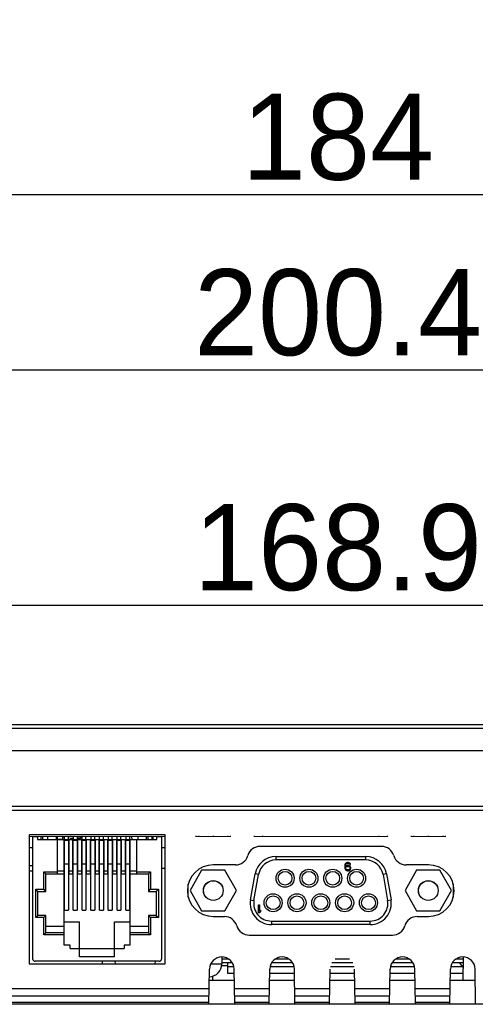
# Model space of a CAD drawing. Header units: millimetres. Extents: x -3986 to -2796, y 1863 to 2704.
# Tile 16 of 27: x -3542 to -3489, y 2369 to 2483. Entities that reach past the tile are written whole.
import ezdxf

# ---------------------------------------------------------------- set-up
doc = ezdxf.new("R2010")
doc.units = ezdxf.units.MM
doc.header["$LTSCALE"] = 65.395
doc.header["$PDMODE"] = 3
doc.header["$PDSIZE"] = 8
doc.linetypes.add('CENTERX2', pattern=[101.6, 63.5, -12.7, 12.7, -12.7])
doc.layers.get('0').update_dxf_attribs({"linetype": 'CONTINUOUS'})
doc.layers.get('Defpoints').update_dxf_attribs({"linetype": 'CONTINUOUS'})
for name, color, linetype in [('533980471-SHAPE', 7, 'CONTINUOUS'), ('CASE-RN07W-SHAPE', 7, 'CONTINUOUS'), ('D_SUB_09P-SHAPE', 7, 'CONTINUOUS'), ('FERRITE_CORE-28R1457-400-SHAPE', 7, 'CONTINUOUS'), ('FX-W-124-SHAPE', 7, 'CONTINUOUS'), ('LCD_T750UX-R20_중국-SHAPE', 7, 'CONTINUOUS'), ('LED-2_1-SHAPE', 7, 'CONTINUOUS'), ('M50-3100545-SHAPE', 7, 'CONTINUOUS'), ('PCB_MAIN-OP_07W_BASE-SHAPE', 7, 'CONTINUOUS'), ('TOUCH-700MIWE-42P-SHAPE', 7, 'CONTINUOUS')]:
    doc.layers.add(name, color=color, linetype=linetype)
doc.styles.get("Standard").update_dxf_attribs({"font": 'gothic.ttf'})
doc.dimstyles.new('WALL', dxfattribs={"dimtxt": 10, "dimasz": 8, "dimexe": 5, "dimexo": 5, "dimgap": 1.5, "dimtad": 1, "dimtoh": 1, "dimdsep": 46, "dimtxsty": 'Standard', "dimcen": 0, "dimadec": 0, "dimazin": 0, "dimtp": 0.001, "dimtm": 0.001, "dimtfac": 1, "dimtofl": 0, "dimtmove": 0, "dimatfit": 3, "dimfxl": 1, "dimtolj": 1, "dimarcsym": 0})

# ---------------------------------------------------------------- blocks, each defined once
blk = doc.blocks.new('*D397')
at = {"color": 0, "lineweight": -2}
for p, q in [((-3590.65, 2403.57), (-3590.65, 2420.41)), ((-3421.75, 2403.57), (-3421.75, 2420.41)), ((-3429.75, 2415.41), (-3582.65, 2415.41))]:
    blk.add_line(p, q, dxfattribs=at)
at = {"color": 0}
for points in [[(-3582.65, 2416.75), (-3582.65, 2414.08), (-3590.65, 2415.41)], [(-3429.75, 2414.08), (-3429.75, 2416.75), (-3421.75, 2415.41)]]:
    blk.add_solid(points, dxfattribs=at)
at = {"layer": 'Defpoints', "color": 0}
for p in [(-3590.65, 2415.41), (-3590.65, 2398.57), (-3421.75, 2398.57)]:
    blk.add_point(p, dxfattribs=at)
at = {"color": 0, "linetype": 'CENTERX2', "insert": (-3504.64, 2422.11), "char_height": 10, "attachment_point": 5}
blk.add_mtext('\\A1;168.9', dxfattribs=at)
blk = doc.blocks.new('*D369')
at = {"color": 0, "lineweight": -2}
for p, q in [((-3596.64, 2484.09), (-3596.64, 2458.1)), ((-3412.64, 2484.09), (-3412.64, 2458.1)), ((-3420.64, 2463.1), (-3588.64, 2463.1))]:
    blk.add_line(p, q, dxfattribs=at)
at = {"color": 0}
for points in [[(-3588.64, 2464.43), (-3588.64, 2461.76), (-3596.64, 2463.1)], [(-3420.64, 2461.76), (-3420.64, 2464.43), (-3412.64, 2463.1)]]:
    blk.add_solid(points, dxfattribs=at)
at = {"layer": 'Defpoints', "color": 0}
for p in [(-3596.64, 2489.09), (-3412.64, 2489.09), (-3596.64, 2463.1)]:
    blk.add_point(p, dxfattribs=at)
at = {"color": 0, "linetype": 'CENTERX2', "insert": (-3504.64, 2469.79), "char_height": 10, "attachment_point": 5}
blk.add_mtext('\\A1;184', dxfattribs=at)
blk = doc.blocks.new('*D365')
at = {"color": 0, "lineweight": -2}
for p, q in [((-3604.82, 2489.34), (-3604.82, 2437.74)), ((-3404.46, 2489.34), (-3404.46, 2437.74)), ((-3412.46, 2442.74), (-3596.82, 2442.74))]:
    blk.add_line(p, q, dxfattribs=at)
at = {"color": 0}
for points in [[(-3596.82, 2444.07), (-3596.82, 2441.41), (-3604.82, 2442.74)], [(-3412.46, 2441.41), (-3412.46, 2444.07), (-3404.46, 2442.74)]]:
    blk.add_solid(points, dxfattribs=at)
at = {"layer": 'Defpoints', "color": 0}
for p in [(-3604.82, 2494.34), (-3404.46, 2494.34), (-3604.82, 2442.74)]:
    blk.add_point(p, dxfattribs=at)
at = {"color": 0, "linetype": 'CENTERX2', "insert": (-3504.64, 2449.41), "char_height": 10, "attachment_point": 5}
blk.add_mtext('\\A1;200.4', dxfattribs=at)

msp = doc.modelspace()

# ---------------------------------------------------------------- linework, layer by layer
at = {"layer": '533980471-SHAPE', "color": 7, "linetype": 'Continuous'}
for p, q in [((-3534.764592, 2388.572052), (-3534.764592, 2388.322052)), ((-3534.564592, 2388.572052), (-3534.564592, 2388.322052)), ((-3537.289592, 2388.272052), (-3536.664592, 2388.272052)), ((-3536.424192, 2388.472052), (-3536.664592, 2388.472052)), ((-3536.664592, 2388.472052), (-3536.664592, 2388.272052)), ((-3535.966992, 2388.222052), (-3535.408192, 2388.222052)), ((-3535.794592, 2388.272052), (-3535.794592, 2388.222052)), ((-3535.408192, 2388.322052), (-3535.744592, 2388.322052)), ((-3534.950992, 2388.322052), (-3534.564592, 2388.322052))]:
    msp.add_line(p, q, dxfattribs=at)
for radius, end in [(0.3, 138.0543165), (0.05, 180)]:
    msp.add_arc((-3535.744592, 2388.272052), radius, 90, end, dxfattribs=at)
at = {"layer": 'CASE-RN07W-SHAPE', "color": 7, "linetype": 'Continuous'}
for p, q in [((-3590.626902, 2401.172052), (-3421.772282, 2401.172052)), ((-3604.822893, 2398.572052), (-3404.45629, 2398.572052)), ((-3404.626503, 2392.071881), (-3604.65268, 2392.071881)), ((-3405.139592, 2391.572052), (-3604.139592, 2391.572052)), ((-3540.539592, 2388.772052), (-3540.539592, 2373.772052)), ((-3524.739592, 2388.772052), (-3540.539592, 2388.772052)), ((-3528.581019, 2388.216452), (-3528.587227, 2388.572052)), ((-3526.698164, 2388.216452), (-3526.691957, 2388.572052)), ((-3524.739592, 2373.772052), (-3524.739592, 2388.772052)), ((-3535.698164, 2388.216452), (-3535.696335, 2388.32121)), ((-3499.598241, 2387.422052), (-3513.680942, 2387.422052)), ((-3516.558007, 2385.272052), (-3519.139592, 2385.272052)), ((-3494.139592, 2385.272052), (-3496.721177, 2385.272052)), ((-3540.539592, 2384.572052), (-3540.139592, 2384.572052)), ((-3525.139592, 2384.872052), (-3524.739592, 2384.872052)), ((-3519.139592, 2379.272052), (-3517.845194, 2379.272052)), ((-3495.43399, 2379.272052), (-3494.139592, 2379.272052)), ((-3514.968129, 2377.122052), (-3498.311054, 2377.122052)), ((-3540.539592, 2373.772052), (-3524.739592, 2373.772052)), ((-3532.018661, 2373.772052), (-3532.029137, 2374.072052)), ((-3530.518661, 2373.772052), (-3530.529137, 2374.072052)), ((-3525.873011, 2373.772052), (-3525.870393, 2374.072052)), ((-3490.089592, 2371.872052), (-3490.066068, 2374.567593)), ((-3519.639592, 2369.072052), (-3519.568092, 2373.168269)), ((-3518.154924, 2373.563887), (-3517.489592, 2373.563887)), ((-3516.639592, 2369.072052), (-3516.711091, 2373.168269)), ((-3512.639592, 2369.072052), (-3512.568092, 2373.168269)), ((-3509.639592, 2369.072052), (-3509.711091, 2373.168269)), ((-3505.639592, 2369.072052), (-3505.568092, 2373.168269)), ((-3502.639592, 2369.072052), (-3502.711091, 2373.168269)), ((-3498.639592, 2369.072052), (-3498.568092, 2373.168269)), ((-3495.639592, 2369.072052), (-3495.711091, 2373.168269)), ((-3491.639592, 2369.072052), (-3491.568092, 2373.168269)), ((-3488.639592, 2369.072052), (-3488.711091, 2373.168269)), ((-3519.590718, 2371.872052), (-3516.688466, 2371.872052)), ((-3519.189592, 2371.872052), (-3519.19368, 2372.3405)), ((-3512.590718, 2371.872052), (-3509.688466, 2371.872052)), ((-3505.590718, 2371.872052), (-3502.688466, 2371.872052)), ((-3498.590718, 2371.872052), (-3495.688466, 2371.872052)), ((-3491.590718, 2371.872052), (-3488.688466, 2371.872052)), ((-3563.910893, 2370.923251), (-3519.607279, 2370.923251)), ((-3516.671905, 2370.923251), (-3512.607279, 2370.923251)), ((-3509.671905, 2370.923251), (-3505.607279, 2370.923251)), ((-3502.671905, 2370.923251), (-3498.607279, 2370.923251)), ((-3495.671905, 2370.923251), (-3491.607279, 2370.923251)), ((-3439.678546, 2369.072052), (-3581.512765, 2369.072052)), ((-3563.910893, 2370.044217), (-3519.622623, 2370.044217)), ((-3519.635978, 2369.279079), (-3562.362755, 2369.279079)), ((-3516.656561, 2370.044217), (-3512.622623, 2370.044217)), ((-3512.635978, 2369.279079), (-3516.643205, 2369.279079)), ((-3509.656561, 2370.044217), (-3505.622623, 2370.044217)), ((-3505.635978, 2369.279079), (-3509.643205, 2369.279079)), ((-3502.656561, 2370.044217), (-3498.622623, 2370.044217)), ((-3498.635978, 2369.279079), (-3502.643205, 2369.279079)), ((-3495.656561, 2370.044217), (-3491.622623, 2370.044217)), ((-3491.635978, 2369.279079), (-3495.643205, 2369.279079))]:
    msp.add_line(p, q, dxfattribs=at)
for centre, radius, start, end in [((-3513.680942, 2385.922052), 1.5, 90, 163.54075037), ((-3499.598241, 2385.922052), 1.5, 16.45924963, 90), ((-3516.558007, 2386.772052), 1.5, 270, 343.54075037), ((-3496.721177, 2386.772052), 1.5, 196.45924963, 270), ((-3519.139592, 2382.272052), 3, 90, 270), ((-3494.139592, 2382.272052), 3, 270, 90), ((-3517.845194, 2377.772052), 1.5, 16.45924963, 90), ((-3495.43399, 2377.772052), 1.5, 90, 163.54075037), ((-3514.968129, 2378.622052), 1.5, 196.45924963, 270), ((-3498.311054, 2378.622052), 1.5, 270, 343.54075037), ((-3518.139592, 2373.143334), 1.428718, 1, 179), ((-3511.139592, 2373.143334), 1.428718, 1, 179), ((-3497.139592, 2373.143334), 1.428718, 1, 179), ((-3490.139592, 2373.143334), 1.428718, 1, 179)]:
    msp.add_arc(centre, radius, start, end, dxfattribs=at)
at = {"layer": 'D_SUB_09P-SHAPE', "color": 7, "linetype": 'Continuous'}
for p, q in [((-3511.860611, 2386.242052), (-3511.860611, 2385.842052)), ((-3511.860611, 2386.242052), (-3501.418573, 2386.242052)), ((-3501.418573, 2385.842052), (-3501.418573, 2386.242052)), ((-3501.418573, 2385.842052), (-3511.860611, 2385.842052)), ((-3503.8323, 2385.279286), (-3503.852092, 2385.137797)), ((-3503.852092, 2385.137797), (-3503.852092, 2384.996307)), ((-3503.792717, 2385.38035), (-3503.8323, 2385.279286)), ((-3503.733342, 2385.461201), (-3503.792717, 2385.38035)), ((-3503.753133, 2385.137797), (-3503.733342, 2385.259073)), ((-3503.634383, 2385.178222), (-3503.753133, 2385.097371)), ((-3503.753133, 2385.097371), (-3503.753133, 2385.137797)), ((-3503.634383, 2385.521839), (-3503.733342, 2385.461201)), ((-3503.733342, 2385.259073), (-3503.71355, 2385.319711)), ((-3503.71355, 2385.319711), (-3503.673967, 2385.38035)), ((-3503.673967, 2385.38035), (-3503.614592, 2385.420775)), ((-3503.673967, 2385.036733), (-3503.614592, 2385.077158)), ((-3503.535425, 2385.542052), (-3503.634383, 2385.521839)), ((-3503.535425, 2385.198435), (-3503.634383, 2385.178222)), ((-3503.614592, 2385.420775), (-3503.555217, 2385.440988)), ((-3503.614592, 2385.077158), (-3503.555217, 2385.097371)), ((-3503.555217, 2385.440988), (-3503.436467, 2385.440988)), ((-3503.555217, 2385.097371), (-3503.416675, 2385.097371)), ((-3503.456258, 2385.542052), (-3503.535425, 2385.542052)), ((-3503.436467, 2385.198435), (-3503.535425, 2385.198435)), ((-3503.3573, 2385.521839), (-3503.456258, 2385.542052)), ((-3503.436467, 2385.440988), (-3503.377092, 2385.420775)), ((-3503.337508, 2385.178222), (-3503.436467, 2385.198435)), ((-3503.416675, 2385.097371), (-3503.3573, 2385.077158)), ((-3503.377092, 2385.420775), (-3503.317717, 2385.38035)), ((-3503.258342, 2385.461201), (-3503.3573, 2385.521839)), ((-3503.3573, 2385.077158), (-3503.297925, 2385.036733)), ((-3503.23855, 2385.117584), (-3503.337508, 2385.178222)), ((-3503.317717, 2385.38035), (-3503.278133, 2385.319711)), ((-3503.278133, 2385.319711), (-3503.179175, 2385.319711)), ((-3503.198967, 2385.38035), (-3503.258342, 2385.461201)), ((-3503.179175, 2385.036733), (-3503.23855, 2385.117584)), ((-3503.179175, 2385.319711), (-3503.198967, 2385.38035)), ((-3520.488478, 2384.637052), (-3521.842364, 2382.292052)), ((-3517.780705, 2384.637052), (-3520.488478, 2384.637052)), ((-3516.426819, 2382.292052), (-3517.780705, 2384.637052)), ((-3514.802371, 2381.21749), (-3514.27339, 2384.21749)), ((-3514.408448, 2381.148031), (-3513.879467, 2384.148031)), ((-3513.879467, 2384.148031), (-3514.27339, 2384.21749)), ((-3503.852092, 2384.996307), (-3503.8323, 2384.854818)), ((-3503.8323, 2384.854818), (-3503.792717, 2384.753754)), ((-3503.792717, 2384.753754), (-3503.733342, 2384.672903)), ((-3503.733342, 2384.915456), (-3503.71355, 2384.976094)), ((-3503.733342, 2384.875031), (-3503.733342, 2384.915456)), ((-3503.71355, 2384.814392), (-3503.733342, 2384.875031)), ((-3503.733342, 2384.672903), (-3503.634383, 2384.612265)), ((-3503.71355, 2384.976094), (-3503.673967, 2385.036733)), ((-3503.673967, 2384.753754), (-3503.71355, 2384.814392)), ((-3503.614592, 2384.713328), (-3503.673967, 2384.753754)), ((-3503.634383, 2384.612265), (-3503.535425, 2384.592052)), ((-3503.555217, 2384.693116), (-3503.614592, 2384.713328)), ((-3503.416675, 2384.693116), (-3503.555217, 2384.693116)), ((-3503.535425, 2384.592052), (-3503.436467, 2384.592052)), ((-3503.436467, 2384.592052), (-3503.337508, 2384.612265)), ((-3503.3573, 2384.713328), (-3503.416675, 2384.693116)), ((-3503.297925, 2384.753754), (-3503.3573, 2384.713328)), ((-3503.337508, 2384.612265), (-3503.23855, 2384.672903)), ((-3503.297925, 2385.036733), (-3503.258342, 2384.976094)), ((-3503.258342, 2384.814392), (-3503.297925, 2384.753754)), ((-3503.258342, 2384.976094), (-3503.23855, 2384.915456)), ((-3503.23855, 2384.875031), (-3503.258342, 2384.814392)), ((-3503.23855, 2384.915456), (-3503.23855, 2384.875031)), ((-3503.23855, 2384.672903), (-3503.179175, 2384.753754)), ((-3503.139592, 2384.935669), (-3503.179175, 2385.036733)), ((-3503.179175, 2384.753754), (-3503.139592, 2384.854818)), ((-3503.139592, 2384.854818), (-3503.139592, 2384.935669)), ((-3499.005794, 2384.21749), (-3499.399717, 2384.148031)), ((-3499.399717, 2384.148031), (-3498.870736, 2381.148031)), ((-3499.005794, 2384.21749), (-3498.476813, 2381.21749)), ((-3495.498478, 2384.637052), (-3496.852364, 2382.292052)), ((-3492.790705, 2384.637052), (-3495.498478, 2384.637052)), ((-3491.436819, 2382.292052), (-3492.790705, 2384.637052)), ((-3522.039592, 2381.517945), (-3522.039592, 2383.026159)), ((-3491.239592, 2383.026159), (-3491.239592, 2381.517945)), ((-3521.842364, 2382.292052), (-3520.488478, 2379.947052)), ((-3517.780705, 2379.947052), (-3516.426819, 2382.292052)), ((-3496.852364, 2382.292052), (-3495.498478, 2379.947052)), ((-3492.790705, 2379.947052), (-3491.436819, 2382.292052)), ((-3514.802371, 2381.21749), (-3514.408448, 2381.148031)), ((-3513.877092, 2380.642052), (-3513.758342, 2380.642052)), ((-3513.877092, 2379.692052), (-3513.877092, 2380.642052)), ((-3513.758342, 2380.642052), (-3513.758342, 2379.853754)), ((-3498.870736, 2381.148031), (-3498.476813, 2381.21749)), ((-3520.488478, 2379.947052), (-3517.780705, 2379.947052)), ((-3513.758342, 2379.692052), (-3513.877092, 2379.692052)), ((-3513.639592, 2379.995243), (-3513.758342, 2379.853754)), ((-3513.758342, 2379.692052), (-3513.639592, 2379.833541)), ((-3513.639592, 2379.995243), (-3513.639592, 2379.833541)), ((-3495.498478, 2379.947052), (-3492.790705, 2379.947052)), ((-3512.389592, 2378.742052), (-3512.389592, 2378.342052)), ((-3512.389592, 2378.742052), (-3500.889592, 2378.742052)), ((-3500.889592, 2378.342052), (-3512.389592, 2378.342052)), ((-3500.889592, 2378.342052), (-3500.889592, 2378.742052))]:
    msp.add_line(p, q, dxfattribs=at)
for centre, radius in [((-3510.794592, 2383.712052), 1.049971), ((-3510.794592, 2383.712052), 0.799988), ((-3508.024592, 2383.712052), 1.049971), ((-3508.024592, 2383.712052), 0.799988), ((-3505.254592, 2383.712052), 1.049971), ((-3505.254592, 2383.712052), 0.799988), ((-3502.484592, 2383.712052), 1.049971), ((-3502.484592, 2383.712052), 0.799988), ((-3519.134592, 2382.292052), 1.15), ((-3519.134592, 2382.292052), 1.143), ((-3494.144592, 2382.292052), 1.15), ((-3494.144592, 2382.292052), 1.143), ((-3512.179592, 2380.872052), 1.049971), ((-3512.179592, 2380.872052), 0.799988), ((-3509.409592, 2380.872052), 1.049971), ((-3509.409592, 2380.872052), 0.799988), ((-3506.639592, 2380.872052), 1.049971), ((-3506.639592, 2380.872052), 0.799988), ((-3503.869592, 2380.872052), 1.049971), ((-3503.869592, 2380.872052), 0.799988), ((-3501.099592, 2380.872052), 1.049971), ((-3501.099592, 2380.872052), 0.799988)]:
    msp.add_circle(centre, radius, dxfattribs=at)
for centre, radius, start, end in [((-3511.860611, 2383.792052), 2.45, 90, 170), ((-3501.418573, 2383.792052), 2.45, 10, 90), ((-3511.860611, 2383.792052), 2.05, 90, 170), ((-3501.418573, 2383.792052), 2.05, 10, 90), ((-3512.389592, 2380.792052), 2.45, 170, 270), ((-3512.389592, 2380.792052), 2.05, 170, 270), ((-3500.889592, 2380.792052), 2.45, 270, 10), ((-3500.889592, 2380.792052), 2.05, 270, 10)]:
    msp.add_arc(centre, radius, start, end, dxfattribs=at)
at = {"layer": 'FERRITE_CORE-28R1457-400-SHAPE', "color": 7, "linetype": 'Continuous'}
for p, q in [((-3517.30676, 2374.302052), (-3518.139592, 2374.302052)), ((-3516.913397, 2373.872052), (-3518.139592, 2373.872052)), ((-3509.913397, 2373.872052), (-3512.365787, 2373.872052)), ((-3510.30676, 2374.302052), (-3511.972423, 2374.302052)), ((-3502.913397, 2373.872052), (-3505.365787, 2373.872052)), ((-3503.30676, 2374.302052), (-3504.972423, 2374.302052)), ((-3495.913397, 2373.872052), (-3498.365787, 2373.872052)), ((-3496.30676, 2374.302052), (-3497.972423, 2374.302052)), ((-3490.072138, 2373.872052), (-3491.365787, 2373.872052)), ((-3490.068385, 2374.302052), (-3490.972423, 2374.302052))]:
    msp.add_line(p, q, dxfattribs=at)
at = {"layer": 'FX-W-124-SHAPE', "color": 7, "linetype": 'Continuous'}
for p, q in [((-3540.139592, 2388.572052), (-3539.573792, 2388.572052)), ((-3540.139592, 2388.572052), (-3540.139592, 2374.372052)), ((-3539.573792, 2388.572052), (-3539.573792, 2388.216452)), ((-3539.139592, 2388.216452), (-3539.139592, 2388.572052)), ((-3538.989592, 2388.572052), (-3538.989592, 2388.216452)), ((-3538.354592, 2388.216452), (-3538.354592, 2388.572052)), ((-3537.402092, 2388.572052), (-3537.402092, 2388.216452)), ((-3536.424192, 2388.216452), (-3536.424192, 2388.572052)), ((-3535.966992, 2388.216452), (-3535.966992, 2388.572052)), ((-3535.408192, 2388.572052), (-3535.408192, 2388.216452)), ((-3534.950992, 2388.572052), (-3534.950992, 2388.216452)), ((-3534.392192, 2388.216452), (-3534.392192, 2388.572052)), ((-3533.934992, 2388.216452), (-3533.934992, 2388.572052)), ((-3533.376192, 2388.572052), (-3533.376192, 2388.216452)), ((-3532.918992, 2388.216452), (-3532.918992, 2388.572052)), ((-3532.360192, 2388.216452), (-3532.360192, 2388.572052)), ((-3531.902992, 2388.216452), (-3531.902992, 2388.572052)), ((-3531.344192, 2388.572052), (-3531.344192, 2388.216452)), ((-3530.886992, 2388.216452), (-3530.886992, 2388.572052)), ((-3530.328192, 2388.216452), (-3530.328192, 2388.572052)), ((-3529.870992, 2388.216452), (-3529.870992, 2388.572052)), ((-3529.312192, 2388.572052), (-3529.312192, 2388.216452)), ((-3528.854992, 2388.216452), (-3528.854992, 2388.572052)), ((-3527.877092, 2388.216452), (-3527.877092, 2388.572052)), ((-3526.924592, 2388.572052), (-3526.924592, 2388.216452)), ((-3526.289592, 2388.572052), (-3526.289592, 2388.216452)), ((-3526.139592, 2388.216452), (-3526.139592, 2388.572052)), ((-3525.705392, 2388.572052), (-3525.139592, 2388.572052)), ((-3525.705392, 2388.216452), (-3525.705392, 2388.572052)), ((-3525.139592, 2388.572052), (-3525.139592, 2374.372052)), ((-3539.573792, 2388.216452), (-3525.705392, 2388.216452)), ((-3537.249692, 2384.216452), (-3537.249692, 2388.216452)), ((-3536.462292, 2375.948752), (-3536.462292, 2388.216452)), ((-3536.424192, 2388.127552), (-3535.966992, 2388.127552)), ((-3536.424192, 2380.025554), (-3536.424192, 2388.127552)), ((-3535.966992, 2388.127552), (-3535.966992, 2380.025554)), ((-3535.928892, 2388.216452), (-3535.928892, 2384.216452)), ((-3535.446292, 2384.216452), (-3535.446292, 2388.216452)), ((-3535.408192, 2388.127552), (-3534.950992, 2388.127552)), ((-3535.408192, 2380.025554), (-3535.408192, 2388.127552)), ((-3534.950992, 2388.127552), (-3534.950992, 2380.025554)), ((-3534.912892, 2388.216452), (-3534.912892, 2384.216452)), ((-3534.430292, 2384.216452), (-3534.430292, 2388.216452)), ((-3534.392192, 2388.127552), (-3533.934992, 2388.127552)), ((-3534.392192, 2380.025554), (-3534.392192, 2388.127552)), ((-3533.934992, 2388.127552), (-3533.934992, 2380.025554)), ((-3533.896892, 2388.216452), (-3533.896892, 2384.216452)), ((-3533.414292, 2384.216452), (-3533.414292, 2388.216452)), ((-3533.376192, 2388.127552), (-3532.918992, 2388.127552)), ((-3533.376192, 2380.025554), (-3533.376192, 2388.127552)), ((-3532.918992, 2388.127552), (-3532.918992, 2380.025554)), ((-3532.880892, 2388.216452), (-3532.880892, 2384.216452)), ((-3532.398292, 2384.216452), (-3532.398292, 2388.216452)), ((-3532.360192, 2388.127552), (-3531.902992, 2388.127552)), ((-3532.360192, 2380.025554), (-3532.360192, 2388.127552)), ((-3531.902992, 2388.127552), (-3531.902992, 2380.025554)), ((-3531.864892, 2388.216452), (-3531.864892, 2384.216452)), ((-3531.382292, 2384.216452), (-3531.382292, 2388.216452)), ((-3531.344192, 2388.127552), (-3530.886992, 2388.127552)), ((-3531.344192, 2380.025554), (-3531.344192, 2388.127552)), ((-3530.886992, 2388.127552), (-3530.886992, 2380.025554)), ((-3530.848892, 2388.216452), (-3530.848892, 2384.216452)), ((-3530.366292, 2384.216452), (-3530.366292, 2388.216452)), ((-3530.328192, 2388.127552), (-3529.870992, 2388.127552)), ((-3530.328192, 2380.025554), (-3530.328192, 2388.127552)), ((-3529.870992, 2388.127552), (-3529.870992, 2380.025554)), ((-3529.832892, 2388.216452), (-3529.832892, 2384.216452)), ((-3529.350292, 2384.216452), (-3529.350292, 2388.216452)), ((-3529.312192, 2380.025554), (-3529.312192, 2388.127552)), ((-3529.312192, 2388.127552), (-3528.854992, 2388.127552)), ((-3528.854992, 2380.025554), (-3528.854992, 2388.127552)), ((-3528.816892, 2375.948752), (-3528.816892, 2388.216452)), ((-3528.029492, 2384.216452), (-3528.029492, 2388.216452)), ((-3540.539592, 2387.272052), (-3540.139592, 2387.272052)), ((-3525.139592, 2387.272052), (-3524.739592, 2387.272052)), ((-3536.424192, 2385.401849), (-3535.966992, 2385.401849)), ((-3535.408192, 2385.401849), (-3534.950992, 2385.401849)), ((-3534.392192, 2385.401849), (-3533.934992, 2385.401849)), ((-3533.376192, 2385.401849), (-3532.918992, 2385.401849)), ((-3532.360192, 2385.401849), (-3531.902992, 2385.401849)), ((-3531.344192, 2385.401849), (-3530.886992, 2385.401849)), ((-3530.328192, 2385.401849), (-3529.870992, 2385.401849)), ((-3529.312192, 2385.401849), (-3528.854992, 2385.401849)), ((-3538.595892, 2384.216452), (-3538.849892, 2384.470452)), ((-3538.849892, 2382.451152), (-3538.849892, 2384.470452)), ((-3538.849892, 2384.470452), (-3537.249692, 2384.470452)), ((-3538.595892, 2382.197152), (-3538.595892, 2384.216452)), ((-3538.595892, 2384.216452), (-3536.424192, 2384.216452)), ((-3537.249692, 2384.597452), (-3536.462292, 2384.597452)), ((-3535.966992, 2384.216452), (-3535.408192, 2384.216452)), ((-3535.928892, 2384.597452), (-3535.446292, 2384.597452)), ((-3534.950992, 2384.216452), (-3534.392192, 2384.216452)), ((-3534.912892, 2384.597452), (-3534.430292, 2384.597452)), ((-3533.934992, 2384.216452), (-3533.376192, 2384.216452)), ((-3533.896892, 2384.597452), (-3533.414292, 2384.597452)), ((-3532.918992, 2384.216452), (-3532.360192, 2384.216452)), ((-3532.880892, 2384.597452), (-3532.398292, 2384.597452)), ((-3531.902992, 2384.216452), (-3531.344192, 2384.216452)), ((-3531.864892, 2384.597452), (-3531.382292, 2384.597452)), ((-3530.886992, 2384.216452), (-3530.328192, 2384.216452)), ((-3530.848892, 2384.597452), (-3530.366292, 2384.597452)), ((-3529.870992, 2384.216452), (-3529.312192, 2384.216452)), ((-3529.832892, 2384.597452), (-3529.350292, 2384.597452)), ((-3528.854992, 2384.216452), (-3526.683292, 2384.216452)), ((-3528.816892, 2384.597452), (-3528.029492, 2384.597452)), ((-3528.029492, 2384.470452), (-3526.429292, 2384.470452)), ((-3526.683292, 2384.216452), (-3526.429292, 2384.470452)), ((-3526.683292, 2384.216452), (-3526.683292, 2382.197152)), ((-3526.429292, 2384.470452), (-3526.429292, 2382.451152)), ((-3539.767592, 2382.451152), (-3538.849892, 2382.451152)), ((-3539.513592, 2382.197152), (-3539.767592, 2382.451152)), ((-3539.767592, 2379.149152), (-3539.767592, 2382.451152)), ((-3539.513592, 2382.197152), (-3538.595892, 2382.197152)), ((-3539.513592, 2379.403152), (-3539.513592, 2382.197152)), ((-3538.595892, 2382.197152), (-3538.849892, 2382.451152)), ((-3526.683292, 2382.197152), (-3526.429292, 2382.451152)), ((-3526.683292, 2382.197152), (-3525.765592, 2382.197152)), ((-3526.429292, 2382.451152), (-3525.511592, 2382.451152)), ((-3525.765592, 2382.197152), (-3525.511592, 2382.451152)), ((-3525.765592, 2382.197152), (-3525.765592, 2379.403152)), ((-3525.511592, 2382.451152), (-3525.511592, 2379.149152)), ((-3539.513592, 2379.403152), (-3539.767592, 2379.149152)), ((-3538.595892, 2379.403152), (-3539.513592, 2379.403152)), ((-3538.595892, 2379.403152), (-3538.849892, 2379.149152)), ((-3538.595892, 2377.383852), (-3538.595892, 2379.403152)), ((-3536.424192, 2380.025554), (-3535.966992, 2380.025554)), ((-3535.408192, 2380.025554), (-3534.950992, 2380.025554)), ((-3534.392192, 2380.025554), (-3533.934992, 2380.025554)), ((-3533.376192, 2380.025554), (-3532.918992, 2380.025554)), ((-3532.360192, 2380.025554), (-3531.902992, 2380.025554)), ((-3531.344192, 2380.025554), (-3530.886992, 2380.025554)), ((-3530.328192, 2380.025554), (-3529.870992, 2380.025554)), ((-3529.312192, 2380.025554), (-3528.854992, 2380.025554)), ((-3525.765592, 2379.403152), (-3526.683292, 2379.403152)), ((-3526.683292, 2379.403152), (-3526.429292, 2379.149152)), ((-3526.683292, 2379.403152), (-3526.683292, 2377.383852)), ((-3525.765592, 2379.403152), (-3525.511592, 2379.149152)), ((-3538.849892, 2379.149152), (-3539.767592, 2379.149152)), ((-3538.849892, 2377.129852), (-3538.849892, 2379.149152)), ((-3536.462292, 2378.653852), (-3534.671592, 2378.653852)), ((-3534.671592, 2374.577152), (-3534.671592, 2378.653852)), ((-3530.607592, 2374.577152), (-3530.607592, 2378.653852)), ((-3530.607592, 2378.653852), (-3528.816892, 2378.653852)), ((-3525.511592, 2379.149152), (-3526.429292, 2379.149152)), ((-3526.429292, 2379.149152), (-3526.429292, 2377.129852)), ((-3538.595892, 2377.383852), (-3538.849892, 2377.129852)), ((-3536.462292, 2377.129852), (-3538.849892, 2377.129852)), ((-3538.595892, 2378.145852), (-3536.462292, 2378.145852)), ((-3536.462292, 2377.383852), (-3538.595892, 2377.383852)), ((-3528.816892, 2378.145852), (-3526.683292, 2378.145852)), ((-3526.683292, 2377.383852), (-3528.816892, 2377.383852)), ((-3526.429292, 2377.129852), (-3528.816892, 2377.129852)), ((-3526.683292, 2377.383852), (-3526.429292, 2377.129852)), ((-3535.789192, 2375.948752), (-3536.462292, 2375.948752)), ((-3535.789192, 2375.567752), (-3535.789192, 2375.948752)), ((-3529.489992, 2375.948752), (-3529.489992, 2375.567752)), ((-3528.816892, 2375.948752), (-3529.489992, 2375.948752)), ((-3535.789192, 2375.567752), (-3529.489992, 2375.567752)), ((-3525.439592, 2374.072052), (-3539.839592, 2374.072052)), ((-3530.607592, 2374.577152), (-3534.671592, 2374.577152))]:
    msp.add_line(p, q, dxfattribs=at)
for centre, start, end in [((-3539.839592, 2374.372052), 180, 270), ((-3525.439592, 2374.372052), 270, 0)]:
    msp.add_arc(centre, 0.3, start, end, dxfattribs=at)
at = {"layer": 'LCD_T750UX-R20_중국-SHAPE', "color": 7, "linetype": 'Continuous'}
for p, q in [((-3517.489592, 2373.872052), (-3517.489592, 2372.672052)), ((-3490.156122, 2373.472052), (-3490.481122, 2373.872052)), ((-3517.489592, 2373.472052), (-3516.750895, 2373.472052)), ((-3517.489592, 2372.672052), (-3516.70243, 2372.672052)), ((-3512.576753, 2372.672052), (-3509.70243, 2372.672052)), ((-3512.528288, 2373.472052), (-3509.750895, 2373.472052)), ((-3505.576753, 2372.672052), (-3502.70243, 2372.672052)), ((-3505.528288, 2373.472052), (-3502.750895, 2373.472052)), ((-3498.576753, 2372.672052), (-3495.70243, 2372.672052)), ((-3498.528288, 2373.472052), (-3495.750895, 2373.472052)), ((-3491.576753, 2372.672052), (-3490.08261, 2372.672052)), ((-3491.528288, 2373.472052), (-3490.075629, 2373.472052))]:
    msp.add_line(p, q, dxfattribs=at)
msp.add_arc((-3470.122552, 2383.612366), 22.453728, 206.84698557, 207.29077758, dxfattribs=at)
msp.add_open_spline([(-3490.076493, 2373.374674), (-3490.103241, 2373.406965), (-3490.129681, 2373.439509), (-3490.156122, 2373.472052)], degree=3, dxfattribs=at)
at = {"layer": 'LED-2_1-SHAPE', "color": 7, "linetype": 'Continuous'}
for p in [(-3519.42, 2373.772052), (-3518.139592, 2374.571943)]:
    msp.add_line(p, (-3518.139592, 2373.772052), dxfattribs=at)
msp.add_arc((-3519.639592, 2373.772052), 1.5, 272.13721075, 0, dxfattribs=at)
at = {"layer": 'M50-3100545-SHAPE', "color": 7, "linetype": 'Continuous'}
for p, q in [((-3537.289592, 2388.572052), (-3537.289592, 2388.216452)), ((-3540.139592, 2385.172052), (-3540.539592, 2385.172052))]:
    msp.add_line(p, q, dxfattribs=at)
at = {"layer": 'PCB_MAIN-OP_07W_BASE-SHAPE', "color": 7, "linetype": 'Continuous'}
for p, q in [((-3521.089594, 2388.572052), (-3521.189594, 2388.572052)), ((-3521.089594, 2388.572052), (-3521.189594, 2388.572052)), ((-3521.089594, 2388.572052), (-3521.189594, 2388.572052)), ((-3521.089594, 2388.572052), (-3521.189594, 2388.572052)), ((-3521.089594, 2388.572052), (-3521.189594, 2388.572052)), ((-3521.089594, 2388.572052), (-3521.189594, 2388.572052)), ((-3520.789594, 2388.572052), (-3520.889594, 2388.572052)), ((-3520.789594, 2388.572052), (-3520.889594, 2388.572052)), ((-3520.789594, 2388.572052), (-3520.889594, 2388.572052)), ((-3520.789594, 2388.572052), (-3520.889594, 2388.572052)), ((-3519.089594, 2388.572052), (-3519.189594, 2388.572052)), ((-3519.089594, 2388.572052), (-3519.189594, 2388.572052)), ((-3519.089594, 2388.572052), (-3519.189594, 2388.572052)), ((-3519.089594, 2388.572052), (-3519.189594, 2388.572052)), ((-3519.089594, 2388.572052), (-3519.189594, 2388.572052)), ((-3519.089594, 2388.572052), (-3519.189594, 2388.572052)), ((-3517.389594, 2388.572052), (-3517.489594, 2388.572052)), ((-3517.389594, 2388.572052), (-3517.489594, 2388.572052)), ((-3517.389594, 2388.572052), (-3517.489594, 2388.572052)), ((-3517.389594, 2388.572052), (-3517.489594, 2388.572052)), ((-3517.089594, 2388.572052), (-3517.189594, 2388.572052)), ((-3517.089594, 2388.572052), (-3517.189594, 2388.572052)), ((-3517.089594, 2388.572052), (-3517.189594, 2388.572052)), ((-3517.089594, 2388.572052), (-3517.189594, 2388.572052)), ((-3517.089594, 2388.572052), (-3517.189594, 2388.572052)), ((-3517.089594, 2388.572052), (-3517.189594, 2388.572052)), ((-3514.335948, 2388.572052), (-3514.435948, 2388.572052)), ((-3514.335948, 2388.572052), (-3514.435948, 2388.572052)), ((-3514.335948, 2388.572052), (-3514.435948, 2388.572052)), ((-3514.335948, 2388.572052), (-3514.435948, 2388.572052)), ((-3513.335948, 2388.572052), (-3513.435948, 2388.572052)), ((-3513.335948, 2388.572052), (-3513.435948, 2388.572052)), ((-3513.335948, 2388.572052), (-3513.435948, 2388.572052)), ((-3513.335948, 2388.572052), (-3513.435948, 2388.572052)), ((-3499.84324, 2388.572052), (-3499.94324, 2388.572052)), ((-3499.84324, 2388.572052), (-3499.94324, 2388.572052)), ((-3499.84324, 2388.572052), (-3499.94324, 2388.572052)), ((-3499.84324, 2388.572052), (-3499.94324, 2388.572052)), ((-3498.84324, 2388.572052), (-3498.94324, 2388.572052)), ((-3498.84324, 2388.572052), (-3498.94324, 2388.572052)), ((-3498.84324, 2388.572052), (-3498.94324, 2388.572052)), ((-3498.84324, 2388.572052), (-3498.94324, 2388.572052)), ((-3496.089594, 2388.572052), (-3496.189594, 2388.572052)), ((-3496.089594, 2388.572052), (-3496.189594, 2388.572052)), ((-3496.089594, 2388.572052), (-3496.189594, 2388.572052)), ((-3495.789594, 2388.572052), (-3495.889594, 2388.572052)), ((-3495.789594, 2388.572052), (-3495.889594, 2388.572052)), ((-3494.089594, 2388.572052), (-3494.189594, 2388.572052)), ((-3494.089594, 2388.572052), (-3494.189594, 2388.572052)), ((-3494.089594, 2388.572052), (-3494.189594, 2388.572052)), ((-3492.389594, 2388.572052), (-3492.489594, 2388.572052)), ((-3492.389594, 2388.572052), (-3492.489594, 2388.572052)), ((-3492.089594, 2388.572052), (-3492.189594, 2388.572052)), ((-3492.089594, 2388.572052), (-3492.189594, 2388.572052)), ((-3492.089594, 2388.572052), (-3492.189594, 2388.572052))]:
    msp.add_line(p, q, dxfattribs=at)
at = {"layer": 'PCB_MAIN-OP_07W_BASE-SHAPE', "color": 4, "linetype": 'Continuous', "const_width": 0.1189}
for points in [[(-3540.139592, 2388.572052), (-3540.539592, 2388.572052)], [(-3524.739592, 2388.572052), (-3525.139592, 2388.572052)]]:
    msp.add_lwpolyline(points, dxfattribs=at)
at = {"layer": 'PCB_MAIN-OP_07W_BASE-SHAPE', "color": 7, "linetype": 'Continuous', "const_width": 0.1189}
for points in [[(-3525.139592, 2388.572052), (-3540.139592, 2388.572052)], [(-3517.139594, 2388.572052), (-3521.139594, 2388.572052)], [(-3498.89324, 2388.572052), (-3514.385948, 2388.572052)], [(-3492.139594, 2388.572052), (-3496.139594, 2388.572052)]]:
    msp.add_lwpolyline(points, dxfattribs=at)
at = {"layer": 'TOUCH-700MIWE-42P-SHAPE', "color": 7, "linetype": 'Continuous'}
msp.add_line((-3588.079592, 2401.572052), (-3423.679592, 2401.572052), dxfattribs=at)

# ---------------------------------------------------------------- dimensions: what is measured, and where the dimension line sits
at = {"color": 5}
for base, p1, p2, picture, middle in [((-3604.822893, 2442.739371), (-3404.45629, 2494.335877), (-3604.822893, 2494.335877), '*D365', (-3504.639592, 2442.739371)), ((-3596.639592, 2463.09697), (-3412.639592, 2489.085877), (-3596.639592, 2489.085877), '*D369', (-3504.639592, 2463.09697)), ((-3590.649592, 2415.412187), (-3421.749592, 2398.572052), (-3590.649592, 2398.572052), '*D397', (-3504.639592, 2415.412187))]:
    dim = msp.add_linear_dim(base=base, p1=p1, p2=p2, dimstyle='WALL', override={"dimdec": 1}, dxfattribs=at)
    dim.commit()
    dim.dimension.update_dxf_attribs({"geometry": picture, "text_midpoint": middle, "dimtype": 160})

doc.saveas('drawing.dxf')
